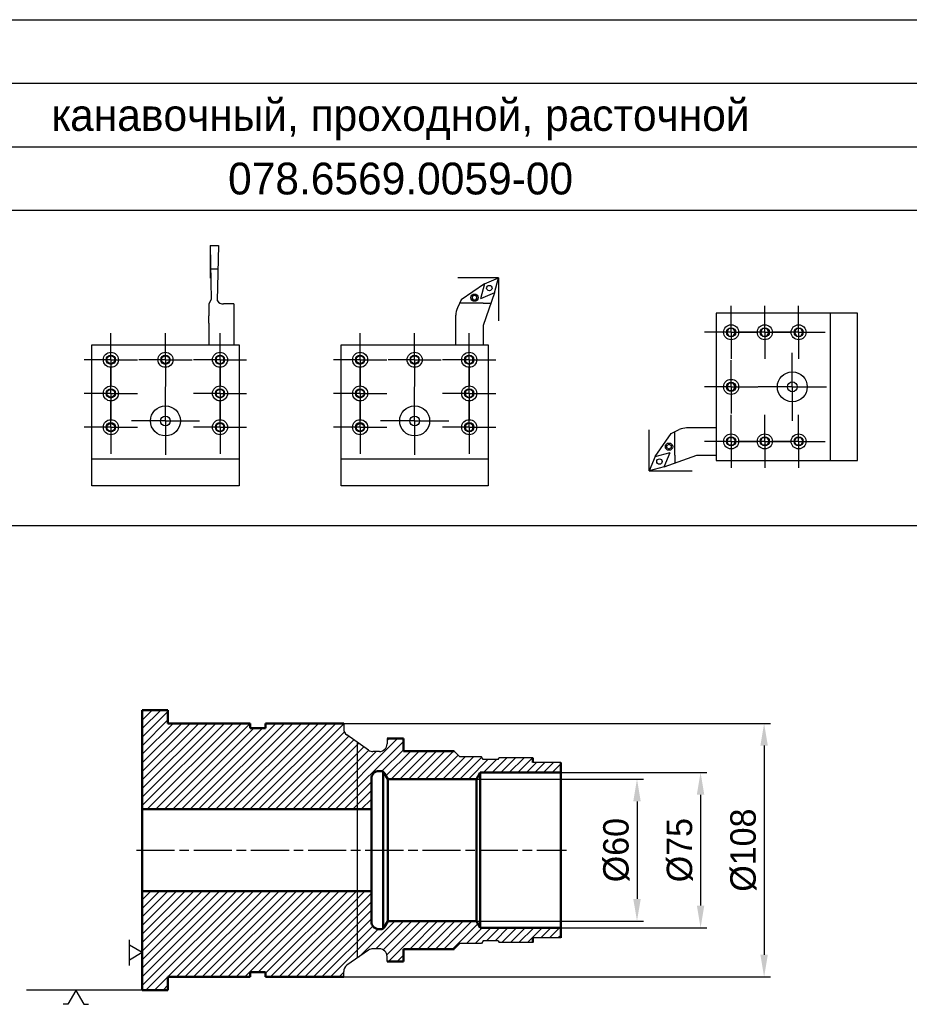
# Model space of a CAD drawing. Header units: millimetres. Extents: x 0 to 4205, y 0 to 1485.
# Tile 20 of 28: x 3030 to 3380, y 486 to 873. Entities that reach past the tile are written whole.
import ezdxf
from ezdxf.enums import TextEntityAlignment as Align

# ---------------------------------------------------------------- set-up
doc = ezdxf.new("R2010")
doc.units = ezdxf.units.MM
doc.header["$LTSCALE"] = 2.5
doc.linetypes.add('AM_ISO08W050x2', pattern=[9, 6, -0.75, 1.5, -0.75])
for name, color, linetype, lineweight in [('AM_0', 7, 'Continuous', 50), ('AM_5', 3, 'Continuous', 25), ('AM_7', 4, 'AM_ISO08W050x2', 25), ('AM_8', 1, 'Continuous', 25)]:
    doc.layers.add(name, color=color, linetype=linetype, lineweight=lineweight)
doc.styles.add('ACISOTS', font='aaa.shx')
doc.styles.get("Standard").update_dxf_attribs({"font": 'aaa.shx'})
doc.dimstyles.new('AM_ISO', dxfattribs={"dimtxt": 4, "dimasz": 3.5, "dimexe": 1, "dimexo": 0, "dimgap": 1.25, "dimtad": 1, "dimzin": 9, "dimtxsty": 'Standard', "dimcen": 0, "dimclrd": 3, "dimclre": 3, "dimclrt": 7, "dimadec": 0, "dimazin": 3, "dimtp": 0.1, "dimtm": 0.1, "dimtfac": 0.71, "dimtmove": 0, "dimatfit": 2, "dimldrblk": 'Сварка пр', "dimfxl": 0, "dimlwd": -1, "dimlwe": -1, "dimarcsym": 0})

# ---------------------------------------------------------------- blocks, each defined once
blk = doc.blocks.new('*D163')
at = {"layer": 'AM_5', "color": 3}
for p, q in [((3242.99, 576.82), (3300.49, 576.82)), ((3297.99, 568.07), (3297.99, 524.45)), ((3242.99, 515.7), (3300.49, 515.7))]:
    blk.add_line(p, q, dxfattribs=at)
for points in [[(3296.53, 568.07), (3299.45, 568.07), (3297.99, 576.82)], [(3296.53, 524.45), (3299.45, 524.45), (3297.99, 515.7)]]:
    blk.add_solid(points, dxfattribs=at)
at = {"layer": 'Defpoints', "color": 0}
for p in [(3242.99, 576.82), (3242.99, 515.7), (3297.99, 515.7)]:
    blk.add_point(p, dxfattribs=at)
at = {"layer": 'AM_5', "color": 7, "insert": (3289.87, 546.26), "char_height": 10, "attachment_point": 5, "rotation": 90}
blk.add_mtext('%%c75', dxfattribs=at)
blk = doc.blocks.new('Сварка пр')
blk.add_hatch(color=3).paths.add_polyline_path([(-1.2, 0), (-1.2, -0.2), (0, 0)])
at = {"color": 3}
blk.add_lwpolyline([(0, 0), (-1.2, 0), (-1.2, -0.2), (0, 0)], dxfattribs=at)
blk = doc.blocks.new('*D164')
at = {"layer": 'AM_5', "color": 3}
for p, q in [((3209.82, 574.2), (3275.49, 574.2)), ((3272.99, 565.45), (3272.99, 527.07)), ((3209.82, 518.32), (3275.49, 518.32))]:
    blk.add_line(p, q, dxfattribs=at)
for points in [[(3271.53, 565.45), (3274.45, 565.45), (3272.99, 574.2)], [(3271.53, 527.07), (3274.45, 527.07), (3272.99, 518.32)]]:
    blk.add_solid(points, dxfattribs=at)
at = {"layer": 'Defpoints', "color": 0}
for p in [(3209.82, 574.2), (3209.82, 518.32), (3272.99, 518.32)]:
    blk.add_point(p, dxfattribs=at)
at = {"layer": 'AM_5', "color": 7, "insert": (3264.87, 546.26), "char_height": 10, "attachment_point": 5, "rotation": 90}
blk.add_mtext('%%c60', dxfattribs=at)
blk = doc.blocks.new('*D165')
at = {"layer": 'AM_5', "color": 3}
for p, q in [((3157.64, 596.13), (3325.49, 596.13)), ((3322.99, 587.38), (3322.99, 505.13)), ((3157.64, 496.38), (3325.49, 496.38))]:
    blk.add_line(p, q, dxfattribs=at)
for points in [[(3321.53, 587.38), (3324.45, 587.38), (3322.99, 596.13)], [(3321.53, 505.13), (3324.45, 505.13), (3322.99, 496.38)]]:
    blk.add_solid(points, dxfattribs=at)
at = {"layer": 'Defpoints', "color": 0}
for p in [(3157.64, 596.13), (3157.64, 496.38), (3322.99, 496.38)]:
    blk.add_point(p, dxfattribs=at)
at = {"layer": 'AM_5', "color": 7, "insert": (3314.87, 546.26), "char_height": 10, "attachment_point": 5, "rotation": 90}
blk.add_mtext('%%c108', dxfattribs=at)
blk = doc.blocks.new('центровка')
at = {"color": 7}
for p, q in [((5.41, 3.12), (5.41, 5)), ((0, 0), (5.41, 3.12)), ((0, 0), (5.41, -3.12)), ((5.41, -3.12), (5.41, -5))]:
    blk.add_line(p, q, dxfattribs=at)
blk = doc.blocks.new('опора')
for p, q in [((0, 0), (-2.89, -5)), ((0, 0), (2.89, -5)), ((5, -5), (-5, -5))]:
    blk.add_line(p, q)

msp = doc.modelspace()

# ---------------------------------------------------------------- hatches: boundary and pattern name
at = {"layer": 'AM_8'}
h = msp.add_hatch(dxfattribs=at)
h.set_pattern_fill('ANSI31', color=256, scale=0.75, style=0)
h.set_pattern_definition([(45, (2586.634, 253.8848), (-1.683798, 1.683798), [])])
h.paths.add_polyline_path([(3120.8905, 594.2588), (3120.8905, 596.1338), (3088.4905, 596.1338), (3088.4905, 601.3838), (3078.3655, 601.3838), (3078.3655, 562.3838), (3168.5155, 562.3838), (3168.5155, 574.3838, -0.41421356), (3171.5155, 577.3838), (3172.0455, 577.3838, -0.15509588), (3173.128, 577.0397, -0.1083505), (3173.6693, 576.4463), (3174.9683, 574.1963), (3209.8249, 574.1963), (3211.3405, 576.8213), (3242.9905, 576.8213), (3242.9905, 580.7588), (3231.9655, 580.7588), (3231.9655, 582.6338), (3218.8235, 582.6338), (3218.3905, 581.8838), (3212.5405, 581.8838), (3211.891, 583.0088), (3203.2405, 583.0088), (3201.0655, 585.1838), (3181.1155, 585.1838), (3181.1155, 590.1338), (3174.6655, 590.1338), (3174.6655, 588.0713, -0.41421356), (3171.6655, 585.0713), (3169.1492, 585.0713, -0.15391472), (3167.4284, 585.6138), (3158.9198, 591.5717, -0.24469844), (3157.6405, 594.0291), (3157.6405, 596.1338), (3126.8905, 596.1338), (3126.8905, 594.2588)])
h.paths.add_polyline_path([(3126.8905, 498.2588), (3126.8905, 496.3838), (3157.6405, 496.3838), (3157.6405, 498.4884, -0.24469844), (3158.9198, 500.9459), (3167.4284, 506.9037, -0.15391472), (3169.1492, 507.4463), (3171.6655, 507.4463, -0.41421356), (3174.6655, 504.4463), (3174.6655, 502.3838), (3181.1155, 502.3838), (3181.1155, 507.3338), (3201.0655, 507.3338), (3203.2405, 509.5088), (3211.891, 509.5088), (3212.5405, 510.6338), (3218.3905, 510.6338), (3218.8235, 509.8838), (3231.9655, 509.8838), (3231.9655, 511.7588), (3242.9905, 511.7588), (3242.9905, 515.6963), (3211.3405, 515.6963), (3209.8249, 518.3213), (3174.9683, 518.3213), (3173.6693, 516.0713, -0.1083505), (3173.128, 515.4779, -0.15509588), (3172.0455, 515.1338), (3171.5155, 515.1338, -0.41421356), (3168.5155, 518.1338), (3168.5155, 530.1338), (3078.3655, 530.1338), (3078.3655, 500.1338), (3078.3655, 491.1338), (3088.4905, 491.1338), (3088.4905, 496.3838), (3120.8905, 496.3838), (3120.8905, 498.2588)])

# ---------------------------------------------------------------- linework, layer by layer
for p, q in [((3105.1681, 784.128), (3108.4368, 784.128)), ((3105.1681, 784.128), (3105.4939, 762.8478)), ((3105.1681, 784.128), (3105.1681, 771.2654)), ((3108.4368, 784.128), (3107.8583, 762.465)), ((3105.3075, 775.0173), (3108.1935, 775.0173)), ((3218.5794, 771.4787), (3202.4977, 771.4787)), ((3212.9613, 769.0712), (3218.5794, 771.4787)), ((3216.9974, 765.5748), (3218.5794, 771.4787)), ((3218.5794, 771.4787), (3218.5794, 754.544)), ((3212.9613, 769.0712), (3203.8807, 762.7433)), ((3212.9613, 769.0712), (3211.3793, 763.1672)), ((3208.5817, 764.4904), (3208.0846, 763.6294)), ((3208.0846, 763.6294), (3208.5817, 762.7684)), ((3209.5759, 764.4904), (3208.5817, 764.4904)), ((3210.073, 763.6294), (3209.5759, 764.4904)), ((3209.5759, 762.7684), (3210.073, 763.6294)), ((3216.9974, 765.5748), (3211.3793, 763.1672)), ((3216.9974, 765.5748), (3212.434, 752.6562)), ((3105.4939, 762.8478), (3104.5688, 761.2433)), ((3104.5688, 761.2433), (3104.5688, 756.4576)), ((3114.4114, 761.2433), (3110.4065, 761.2433)), ((3114.4114, 761.2433), (3114.4114, 753.5423)), ((3203.8807, 762.7433), (3202.3758, 759.6101)), ((3208.5817, 762.7684), (3209.5759, 762.7684)), ((3212.434, 761.4035), (3215.5239, 761.4035)), ((3104.5688, 753.5423), (3104.5688, 756.4576)), ((3201.7154, 745.062), (3201.7154, 756.7097)), ((3359.6601, 757.4769), (3304.154, 757.4769)), ((3304.154, 757.4769), (3304.154, 699.6089)), ((3349.0313, 757.4769), (3349.0313, 699.6089)), ((3359.6601, 699.6089), (3359.6601, 757.4769)), ((3104.5688, 753.5423), (3104.5688, 745.062)), ((3114.4114, 753.5423), (3114.4114, 745.062)), ((3212.434, 752.6562), (3212.434, 745.062)), ((3309.1715, 751.4799), (3308.3192, 750.0037)), ((3308.3192, 750.0037), (3309.1715, 748.5275)), ((3310.8761, 751.4799), (3309.1715, 751.4799)), ((3309.1715, 748.5275), (3310.8761, 748.5275)), ((3311.7284, 750.0037), (3310.8761, 751.4799)), ((3310.8761, 748.5275), (3311.7284, 750.0037)), ((3322.4098, 751.4799), (3321.5575, 750.0037)), ((3321.5575, 750.0037), (3322.4098, 748.5275)), ((3324.1144, 751.4799), (3322.4098, 751.4799)), ((3322.4098, 748.5275), (3324.1144, 748.5275)), ((3324.9667, 750.0037), (3324.1144, 751.4799)), ((3324.1144, 748.5275), (3324.9667, 750.0037)), ((3335.6958, 751.4799), (3334.8435, 750.0037)), ((3334.8435, 750.0037), (3335.6958, 748.5275)), ((3337.4004, 751.4799), (3335.6958, 751.4799)), ((3335.6958, 748.5275), (3337.4004, 748.5275)), ((3338.2527, 750.0037), (3337.4004, 751.4799)), ((3337.4004, 748.5275), (3338.2527, 750.0037)), ((3058.5794, 689.556), (3058.5794, 745.062)), ((3058.5794, 745.062), (3116.4474, 745.062)), ((3116.4474, 745.062), (3116.4474, 689.556)), ((3156.602, 745.062), (3214.47, 745.062)), ((3156.602, 689.556), (3156.602, 745.062)), ((3214.47, 745.062), (3214.47, 689.556)), ((3064.5765, 740.0445), (3066.0527, 740.8968)), ((3064.5765, 738.3399), (3064.5765, 740.0445)), ((3066.0527, 740.8968), (3067.5289, 740.0445)), ((3067.5289, 740.0445), (3067.5289, 738.3399)), ((3086.0372, 740.0445), (3087.5134, 740.8968)), ((3086.0372, 738.3399), (3086.0372, 740.0445)), ((3087.5134, 740.8968), (3088.9897, 740.0445)), ((3088.9897, 740.0445), (3088.9897, 738.3399)), ((3108.9742, 740.8968), (3107.4979, 740.0445)), ((3107.4979, 740.0445), (3107.4979, 738.3399)), ((3110.4504, 740.0445), (3108.9742, 740.8968)), ((3110.4504, 738.3399), (3110.4504, 740.0445)), ((3162.599, 740.0445), (3164.0753, 740.8968)), ((3162.599, 738.3399), (3162.599, 740.0445)), ((3164.0753, 740.8968), (3165.5515, 740.0445)), ((3165.5515, 740.0445), (3165.5515, 738.3399)), ((3184.0598, 740.0445), (3185.536, 740.8968)), ((3184.0598, 738.3399), (3184.0598, 740.0445)), ((3185.536, 740.8968), (3187.0122, 740.0445)), ((3187.0122, 740.0445), (3187.0122, 738.3399)), ((3206.9968, 740.8968), (3205.5205, 740.0445)), ((3205.5205, 740.0445), (3205.5205, 738.3399)), ((3208.473, 740.0445), (3206.9968, 740.8968)), ((3208.473, 738.3399), (3208.473, 740.0445)), ((3066.0527, 737.4876), (3064.5765, 738.3399)), ((3067.5289, 738.3399), (3066.0527, 737.4876)), ((3087.5134, 737.4876), (3086.0372, 738.3399)), ((3088.9897, 738.3399), (3087.5134, 737.4876)), ((3107.4979, 738.3399), (3108.9742, 737.4876)), ((3108.9742, 737.4876), (3110.4504, 738.3399)), ((3164.0753, 737.4876), (3162.599, 738.3399)), ((3165.5515, 738.3399), (3164.0753, 737.4876)), ((3185.536, 737.4876), (3184.0598, 738.3399)), ((3187.0122, 738.3399), (3185.536, 737.4876)), ((3205.5205, 738.3399), (3206.9968, 737.4876)), ((3206.9968, 737.4876), (3208.473, 738.3399)), ((3309.1715, 730.0192), (3308.3192, 728.5429)), ((3308.3192, 728.5429), (3309.1715, 727.0667)), ((3310.8761, 730.0192), (3309.1715, 730.0192)), ((3311.7284, 728.5429), (3310.8761, 730.0192)), ((3310.8761, 727.0667), (3311.7284, 728.5429)), ((3064.5765, 726.8063), (3066.0527, 727.6586)), ((3064.5765, 725.1017), (3064.5765, 726.8063)), ((3066.0527, 724.2494), (3064.5765, 725.1017)), ((3066.0527, 727.6586), (3067.5289, 726.8063)), ((3067.5289, 725.1017), (3066.0527, 724.2494)), ((3067.5289, 726.8063), (3067.5289, 725.1017)), ((3108.9742, 727.6586), (3107.4979, 726.8063)), ((3107.4979, 726.8063), (3107.4979, 725.1017)), ((3107.4979, 725.1017), (3108.9742, 724.2494)), ((3110.4504, 726.8063), (3108.9742, 727.6586)), ((3108.9742, 724.2494), (3110.4504, 725.1017)), ((3110.4504, 725.1017), (3110.4504, 726.8063)), ((3162.599, 726.8063), (3164.0753, 727.6586)), ((3162.599, 725.1017), (3162.599, 726.8063)), ((3164.0753, 724.2494), (3162.599, 725.1017)), ((3164.0753, 727.6586), (3165.5515, 726.8063)), ((3165.5515, 725.1017), (3164.0753, 724.2494)), ((3165.5515, 726.8063), (3165.5515, 725.1017)), ((3206.9968, 727.6586), (3205.5205, 726.8063)), ((3205.5205, 726.8063), (3205.5205, 725.1017)), ((3205.5205, 725.1017), (3206.9968, 724.2494)), ((3208.473, 726.8063), (3206.9968, 727.6586)), ((3206.9968, 724.2494), (3208.473, 725.1017)), ((3208.473, 725.1017), (3208.473, 726.8063)), ((3309.1715, 727.0667), (3310.8761, 727.0667)), ((3064.5765, 713.5203), (3066.0527, 714.3726)), ((3064.5765, 711.8157), (3064.5765, 713.5203)), ((3066.0527, 714.3726), (3067.5289, 713.5203)), ((3067.5289, 713.5203), (3067.5289, 711.8157)), ((3108.9742, 714.3726), (3107.4979, 713.5203)), ((3107.4979, 713.5203), (3107.4979, 711.8157)), ((3110.4504, 713.5203), (3108.9742, 714.3726)), ((3110.4504, 711.8157), (3110.4504, 713.5203)), ((3162.599, 713.5203), (3164.0753, 714.3726)), ((3162.599, 711.8157), (3162.599, 713.5203)), ((3164.0753, 714.3726), (3165.5515, 713.5203)), ((3165.5515, 713.5203), (3165.5515, 711.8157)), ((3206.9968, 714.3726), (3205.5205, 713.5203)), ((3205.5205, 713.5203), (3205.5205, 711.8157)), ((3208.473, 713.5203), (3206.9968, 714.3726)), ((3208.473, 711.8157), (3208.473, 713.5203)), ((3066.0527, 710.9634), (3064.5765, 711.8157)), ((3067.5289, 711.8157), (3066.0527, 710.9634)), ((3107.4979, 711.8157), (3108.9742, 710.9634)), ((3108.9742, 710.9634), (3110.4504, 711.8157)), ((3164.0753, 710.9634), (3162.599, 711.8157)), ((3165.5515, 711.8157), (3164.0753, 710.9634)), ((3205.5205, 711.8157), (3206.9968, 710.9634)), ((3206.9968, 710.9634), (3208.473, 711.8157)), ((3277.7373, 695.4996), (3277.7373, 711.5812)), ((3280.1449, 701.1177), (3286.4727, 710.1983)), ((3286.4727, 710.1983), (3289.6059, 711.7032)), ((3304.154, 712.3636), (3292.5063, 712.3636)), ((3284.7257, 705.4972), (3285.5867, 705.9943)), ((3284.7257, 704.503), (3284.7257, 705.4972)), ((3285.5867, 705.9943), (3286.4477, 705.4972)), ((3286.4477, 705.4972), (3286.4477, 704.503)), ((3308.3192, 707.0822), (3309.1715, 708.5584)), ((3309.1715, 705.606), (3308.3192, 707.0822)), ((3309.1715, 708.5584), (3310.8761, 708.5584)), ((3310.8761, 705.606), (3309.1715, 705.606)), ((3310.8761, 708.5584), (3311.7284, 707.0822)), ((3311.7284, 707.0822), (3310.8761, 705.606)), ((3321.5575, 707.0822), (3322.4098, 708.5584)), ((3322.4098, 705.606), (3321.5575, 707.0822)), ((3322.4098, 708.5584), (3324.1144, 708.5584)), ((3324.1144, 705.606), (3322.4098, 705.606)), ((3324.1144, 708.5584), (3324.9667, 707.0822)), ((3324.9667, 707.0822), (3324.1144, 705.606)), ((3334.8435, 707.0822), (3335.6958, 708.5584)), ((3335.6958, 705.606), (3334.8435, 707.0822)), ((3335.6958, 708.5584), (3337.4004, 708.5584)), ((3337.4004, 705.606), (3335.6958, 705.606)), ((3337.4004, 708.5584), (3338.2527, 707.0822)), ((3338.2527, 707.0822), (3337.4004, 705.606)), ((3280.1449, 701.1177), (3286.0488, 702.6996)), ((3283.6413, 697.0815), (3286.0488, 702.6996)), ((3283.6413, 697.0815), (3296.5598, 701.645)), ((3285.5867, 704.0059), (3284.7257, 704.503)), ((3286.4477, 704.503), (3285.5867, 704.0059)), ((3287.8125, 701.645), (3287.8125, 698.555)), ((3296.5598, 701.645), (3304.154, 701.645)), ((3058.5794, 700.1848), (3116.4474, 700.1848)), ((3156.602, 700.1848), (3214.47, 700.1848)), ((3280.1449, 701.1177), (3277.7373, 695.4996)), ((3304.154, 699.6089), (3359.6601, 699.6089)), ((3283.6413, 697.0815), (3277.7373, 695.4996)), ((3277.7373, 695.4996), (3294.672, 695.4996)), ((3116.4474, 689.556), (3058.5794, 689.556)), ((3214.47, 689.556), (3156.602, 689.556)), ((3157.6405, 596.1338), (3157.6405, 594.0291)), ((3167.4284, 585.6138), (3158.9198, 591.5717)), ((3174.6655, 590.1338), (3174.6655, 588.0713)), ((3171.6655, 585.0713), (3169.1492, 585.0713)), ((3203.2405, 583.0088), (3201.0655, 585.1838)), ((3211.891, 583.0088), (3203.2405, 583.0088)), ((3212.5405, 581.8838), (3211.891, 583.0088)), ((3218.3905, 581.8838), (3212.5405, 581.8838)), ((3218.3905, 581.8838), (3218.8235, 582.6338)), ((3231.9655, 582.6338), (3218.8235, 582.6338)), ((3242.9905, 580.7588), (3231.9655, 580.7588)), ((3242.9905, 511.7588), (3231.9655, 511.7588)), ((3203.2405, 509.5088), (3201.0655, 507.3338)), ((3211.891, 509.5088), (3203.2405, 509.5088)), ((3212.5405, 510.6338), (3211.891, 509.5088)), ((3218.3905, 510.6338), (3212.5405, 510.6338)), ((3218.3905, 510.6338), (3218.8235, 509.8838)), ((3231.9655, 509.8838), (3218.8235, 509.8838)), ((3167.4284, 506.9037), (3158.9198, 500.9459)), ((3171.6655, 507.4463), (3169.1492, 507.4463)), ((3174.6655, 502.3838), (3174.6655, 504.4463)), ((3157.6405, 496.3838), (3157.6405, 498.4884))]:
    msp.add_line(p, q)
for points in [[(3114.4114, 761.2433), (3114.4114, 753.5423)], [(3212.434, 761.4035), (3203.2372, 761.4035)], [(3104.5688, 753.5423), (3104.5688, 756.4576)], [(3287.8125, 701.645), (3287.8125, 710.8418)]]:
    msp.add_lwpolyline(points)
for centre, radius in [((3214.9179, 767.3964), 1.0589), ((3209.0788, 763.6294), 1.435), ((3310.0238, 750.0037), 2.9524), ((3310.0238, 750.0037), 1.801), ((3323.2621, 750.0037), 2.9524), ((3323.2621, 750.0037), 1.801), ((3336.5481, 750.0037), 2.9524), ((3336.5481, 750.0037), 1.801), ((3066.0527, 739.1922), 2.9524), ((3066.0527, 739.1922), 1.801), ((3087.5134, 739.1922), 2.9524), ((3087.5134, 739.1922), 1.801), ((3108.9742, 739.1922), 2.9524), ((3108.9742, 739.1922), 1.801), ((3164.0753, 739.1922), 2.9524), ((3164.0753, 739.1922), 1.801), ((3185.536, 739.1922), 2.9524), ((3185.536, 739.1922), 1.801), ((3206.9968, 739.1922), 2.9524), ((3206.9968, 739.1922), 1.801), ((3334.0812, 728.5429), 5.894), ((3066.0527, 725.954), 2.9524), ((3108.9742, 725.954), 2.9524), ((3164.0753, 725.954), 2.9524), ((3206.9968, 725.954), 2.9524), ((3310.0238, 728.5429), 2.9524), ((3310.0238, 728.5429), 1.801), ((3334.0812, 728.5429), 1.9276), ((3066.0527, 725.954), 1.801), ((3108.9742, 725.954), 1.801), ((3164.0753, 725.954), 1.801), ((3206.9968, 725.954), 1.801), ((3087.5134, 715.1348), 5.894), ((3185.536, 715.1348), 5.894), ((3087.5134, 715.1348), 1.9276), ((3185.536, 715.1348), 1.9276), ((3066.0527, 712.668), 2.9524), ((3066.0527, 712.668), 1.801), ((3108.9742, 712.668), 2.9524), ((3108.9742, 712.668), 1.801), ((3164.0753, 712.668), 2.9524), ((3164.0753, 712.668), 1.801), ((3206.9968, 712.668), 2.9524), ((3206.9968, 712.668), 1.801), ((3310.0238, 707.0822), 2.9524), ((3323.2621, 707.0822), 2.9524), ((3336.5481, 707.0822), 2.9524), ((3285.5867, 705.0001), 1.435), ((3310.0238, 707.0822), 1.801), ((3323.2621, 707.0822), 1.801), ((3336.5481, 707.0822), 1.801), ((3281.8197, 699.161), 1.0589)]:
    msp.add_circle(centre, radius)
for centre, radius, start, end in [((3109.9751, 763.6118), 2.4075, 208.445689, 280.322238), ((3208.4145, 756.7097), 6.6991, 154.344801, 180), ((3292.5063, 705.6645), 6.6991, 90, 115.655199), ((3160.6405, 594.0291), 3, 180, 235), ((3169.1492, 588.0713), 3, 235, 270), ((3171.6655, 588.0713), 3, 270, 0), ((3169.1492, 504.4463), 3, 90, 125), ((3171.6655, 504.4463), 3, 0, 90), ((3160.6405, 498.4884), 3, 125, 180)]:
    msp.add_arc(centre, radius, start, end)
at = {"layer": 'AM_0'}
for p, q in [((3078.3655, 601.3838), (3078.3655, 491.1338)), ((3078.3655, 601.3838), (3088.4905, 601.3838)), ((3088.4905, 601.3838), (3088.4905, 596.1338)), ((3088.4905, 596.1338), (3120.8905, 596.1338)), ((3120.8905, 596.1338), (3120.8905, 594.2588)), ((3120.8905, 594.2588), (3126.8905, 594.2588)), ((3126.8905, 596.1338), (3126.8905, 594.2588)), ((3126.8905, 596.1338), (3157.6405, 596.1338)), ((3078.3655, 592.3838), (3078.3655, 500.1338)), ((3174.6655, 590.1338), (3181.1155, 590.1338)), ((3181.1155, 590.1338), (3181.1155, 585.1838)), ((3181.1155, 585.1838), (3201.0655, 585.1838)), ((3231.9655, 582.6338), (3231.9655, 580.7588)), ((3171.5155, 577.3838), (3172.0455, 577.3838)), ((3242.9905, 580.7588), (3242.9905, 511.7588)), ((3168.5155, 574.3838), (3168.5155, 518.1338)), ((3173.128, 577.0397), (3173.128, 515.4779)), ((3173.128, 577.0397), (3173.128, 515.4779)), ((3173.6693, 576.4463), (3174.9683, 574.1963)), ((3174.9683, 574.1963), (3174.9683, 518.3213)), ((3174.9683, 574.1963), (3174.9683, 518.3213)), ((3174.9683, 574.1963), (3209.8249, 574.1963)), ((3209.8249, 574.1963), (3211.3405, 576.8213)), ((3209.8249, 574.1963), (3209.8249, 518.3213)), ((3209.8249, 574.1963), (3209.8249, 518.3213)), ((3211.3405, 576.8213), (3211.3405, 515.6963)), ((3211.3405, 576.8213), (3211.3405, 515.6963)), ((3211.3405, 576.8213), (3242.9905, 576.8213)), ((3242.9905, 576.8213), (3242.9905, 515.6963)), ((3078.3655, 562.3838), (3168.5155, 562.3838)), ((3168.5155, 562.3838), (3168.5155, 530.1338)), ((3078.3655, 530.1338), (3168.5155, 530.1338)), ((3173.6693, 516.0713), (3174.9683, 518.3213)), ((3174.9683, 518.3213), (3209.8249, 518.3213)), ((3209.8249, 518.3213), (3211.3405, 515.6963)), ((3211.3405, 515.6963), (3242.9905, 515.6963)), ((3171.5155, 515.1338), (3172.0455, 515.1338)), ((3231.9655, 509.8838), (3231.9655, 511.7588)), ((3181.1155, 502.3838), (3181.1155, 507.3338)), ((3181.1155, 507.3338), (3201.0655, 507.3338)), ((3174.6655, 502.3838), (3181.1155, 502.3838)), ((3088.4905, 496.3838), (3088.4905, 491.1338)), ((3088.4905, 496.3838), (3120.8905, 496.3838)), ((3120.8905, 498.2588), (3120.8905, 496.3838)), ((3120.8905, 498.2588), (3126.8905, 498.2588)), ((3126.8905, 498.2588), (3126.8905, 496.3838)), ((3126.8905, 496.3838), (3157.6405, 496.3838)), ((3078.3655, 491.1338), (3088.4905, 491.1338))]:
    msp.add_line(p, q, dxfattribs=at)
for centre, radius, start, end in [((3171.5155, 574.3838), 3, 90, 180), ((3172.0455, 575.5088), 1.875, 54.73561, 90), ((3172.0455, 575.5088), 1.875, 30, 54.73561), ((3171.5155, 518.1338), 3, 180, 270), ((3172.0455, 517.0088), 1.875, 270, 305.26439), ((3172.0455, 517.0088), 1.875, 305.26439, 330)]:
    msp.add_arc(centre, radius, start, end, dxfattribs=at)
at = {"layer": 'AM_5'}
for p, q in [((3163.1155, 503.8838), (3163.1155, 588.6338)), ((3078.3655, 491.1338), (3032.8132, 491.1338))]:
    msp.add_line(p, q, dxfattribs=at)
at = {"layer": 'AM_7', "linetype": 'AM_ISO08W050x2'}
for p, q in [((3310.0238, 750.0037), (3310.0238, 760.4561)), ((3323.2621, 750.0037), (3323.2621, 760.4561)), ((3336.5481, 750.0037), (3336.5481, 760.4561)), ((3066.0527, 739.1922), (3066.0527, 749.6446)), ((3087.5134, 739.1922), (3087.5134, 749.6446)), ((3108.9742, 739.1922), (3108.9742, 749.6446)), ((3164.0753, 739.1922), (3164.0753, 749.6446)), ((3185.536, 739.1922), (3185.536, 749.6446)), ((3206.9968, 739.1922), (3206.9968, 749.6446)), ((3310.0238, 750.0037), (3299.5714, 750.0037)), ((3310.0238, 750.0037), (3310.0238, 739.5512)), ((3310.0238, 750.0037), (3320.4763, 750.0037)), ((3323.2621, 750.0037), (3312.8096, 750.0037)), ((3323.2621, 750.0037), (3323.2621, 739.5512)), ((3323.2621, 750.0037), (3333.7145, 750.0037)), ((3336.5481, 750.0037), (3326.0956, 750.0037)), ((3336.5481, 750.0037), (3336.5481, 739.5512)), ((3336.5481, 750.0037), (3347.0005, 750.0037)), ((3334.0812, 728.5429), (3334.0812, 741.9369)), ((3066.0527, 739.1922), (3055.6002, 739.1922)), ((3066.0527, 739.1922), (3076.5051, 739.1922)), ((3066.0527, 739.1922), (3066.0527, 728.7397)), ((3066.0527, 725.954), (3066.0527, 736.4064)), ((3087.5134, 739.1922), (3077.061, 739.1922)), ((3087.5134, 739.1922), (3097.9659, 739.1922)), ((3087.5134, 739.1922), (3087.5134, 728.7397)), ((3108.9742, 739.1922), (3098.5217, 739.1922)), ((3108.9742, 739.1922), (3119.4266, 739.1922)), ((3108.9742, 739.1922), (3108.9742, 728.7397)), ((3108.9742, 725.954), (3108.9742, 736.4064)), ((3164.0753, 739.1922), (3153.6228, 739.1922)), ((3164.0753, 739.1922), (3164.0753, 728.7397)), ((3164.0753, 739.1922), (3174.5277, 739.1922)), ((3164.0753, 725.954), (3164.0753, 736.4064)), ((3185.536, 739.1922), (3175.0836, 739.1922)), ((3185.536, 739.1922), (3185.536, 728.7397)), ((3185.536, 739.1922), (3195.9885, 739.1922)), ((3206.9968, 739.1922), (3196.5443, 739.1922)), ((3206.9968, 739.1922), (3206.9968, 728.7397)), ((3206.9968, 739.1922), (3217.4492, 739.1922)), ((3206.9968, 725.954), (3206.9968, 736.4064)), ((3310.0238, 728.5429), (3310.0238, 738.9954)), ((3087.5134, 715.1348), (3087.5134, 728.5288)), ((3185.536, 715.1348), (3185.536, 728.5288)), ((3310.0238, 728.5429), (3299.5714, 728.5429)), ((3310.0238, 728.5429), (3310.0238, 718.0905)), ((3310.0238, 728.5429), (3320.4763, 728.5429)), ((3334.0812, 728.5429), (3320.6873, 728.5429)), ((3334.0812, 728.5429), (3334.0812, 715.149)), ((3334.0812, 728.5429), (3347.4752, 728.5429)), ((3066.0527, 725.954), (3055.6002, 725.954)), ((3066.0527, 725.954), (3076.5051, 725.954)), ((3066.0527, 725.954), (3066.0527, 715.5015)), ((3108.9742, 725.954), (3098.5217, 725.954)), ((3108.9742, 725.954), (3119.4266, 725.954)), ((3108.9742, 725.954), (3108.9742, 715.5015)), ((3164.0753, 725.954), (3153.6228, 725.954)), ((3164.0753, 725.954), (3164.0753, 715.5015)), ((3164.0753, 725.954), (3174.5277, 725.954)), ((3206.9968, 725.954), (3196.5443, 725.954)), ((3206.9968, 725.954), (3206.9968, 715.5015)), ((3206.9968, 725.954), (3217.4492, 725.954)), ((3066.0527, 712.668), (3066.0527, 723.1204)), ((3108.9742, 712.668), (3108.9742, 723.1204)), ((3164.0753, 712.668), (3164.0753, 723.1204)), ((3206.9968, 712.668), (3206.9968, 723.1204)), ((3310.0238, 707.0822), (3310.0238, 717.5346)), ((3323.2621, 707.0822), (3323.2621, 717.5346)), ((3336.5481, 707.0822), (3336.5481, 717.5346)), ((3087.5134, 715.1348), (3074.1194, 715.1348)), ((3087.5134, 715.1348), (3100.9074, 715.1348)), ((3087.5134, 715.1348), (3087.5134, 701.7408)), ((3185.536, 715.1348), (3172.142, 715.1348)), ((3185.536, 715.1348), (3185.536, 701.7408)), ((3185.536, 715.1348), (3198.93, 715.1348)), ((3066.0527, 712.668), (3055.6002, 712.668)), ((3066.0527, 712.668), (3076.5051, 712.668)), ((3066.0527, 712.668), (3066.0527, 702.2155)), ((3108.9742, 712.668), (3098.5217, 712.668)), ((3108.9742, 712.668), (3119.4266, 712.668)), ((3108.9742, 712.668), (3108.9742, 702.2155)), ((3164.0753, 712.668), (3153.6228, 712.668)), ((3164.0753, 712.668), (3164.0753, 702.2155)), ((3164.0753, 712.668), (3174.5277, 712.668)), ((3206.9968, 712.668), (3196.5443, 712.668)), ((3206.9968, 712.668), (3206.9968, 702.2155)), ((3206.9968, 712.668), (3217.4492, 712.668)), ((3310.0238, 707.0822), (3299.5714, 707.0822)), ((3310.0238, 707.0822), (3310.0238, 696.6297)), ((3310.0238, 707.0822), (3320.4763, 707.0822)), ((3323.2621, 707.0822), (3312.8096, 707.0822)), ((3323.2621, 707.0822), (3323.2621, 696.6297)), ((3323.2621, 707.0822), (3333.7145, 707.0822)), ((3336.5481, 707.0822), (3326.0956, 707.0822)), ((3336.5481, 707.0822), (3336.5481, 696.6297)), ((3336.5481, 707.0822), (3347.0005, 707.0822))]:
    msp.add_line(p, q, dxfattribs=at)
at = {"layer": 'AM_7'}
msp.add_line((3076.1155, 546.2588), (3245.2405, 546.2588), dxfattribs=at)
at = {"layer": 'AM_8'}
for p, q in [((2152.5, 873), (3730, 873)), ((2152.5, 848), (3730, 848)), ((2152.5, 823), (3730, 823)), ((2152.5, 798), (3730, 798)), ((2152.5, 674), (3730, 674))]:
    msp.add_line(p, q, dxfattribs=at)

# ---------------------------------------------------------------- block references
at = {"lineweight": 0, "rotation": 270}
msp.add_blockref('опора', (3078.3655, 505.9193), dxfattribs=at)
at = {"layer": 'AM_5', "lineweight": 0, "rotation": 270}
msp.add_blockref('центровка', (3052.2652, 491.0101), dxfattribs=at)

# ---------------------------------------------------------------- texts
at = {"style": 'ACISOTS'}
for s, p in [('канавочный, проходной, расточной', (3180, 835.5)), ('078.6569.0059-00', (3180, 810.5))]:
    msp.add_text(s, height=12.5, dxfattribs=at).set_placement(p, align=Align.MIDDLE_CENTER)

# ---------------------------------------------------------------- dimensions: what is measured, and where the dimension line sits
at = {"layer": 'AM_5'}
for base, p1, p2, text, picture, middle in [((3322.9905, 496.3838), (3157.6405, 596.1338), (3157.6405, 496.3838), '%%c108', '*D165', (3314.8655, 546.2588)), ((3272.9905, 518.3213), (3209.8249, 574.1963), (3209.8249, 518.3213), '%%c60', '*D164', (3264.8655, 546.2588)), ((3297.9905, 515.6963), (3242.9905, 576.8213), (3242.9905, 515.6963), '%%c75', '*D163', (3289.8655, 546.2588))]:
    dim = msp.add_linear_dim(base=base, p1=p1, p2=p2, angle=90, text=text, dimstyle='AM_ISO', override={"dimscale": 2.5}, dxfattribs=at)
    dim.commit()
    dim.dimension.update_dxf_attribs({"geometry": picture, "text_midpoint": middle})

doc.saveas('drawing.dxf')
